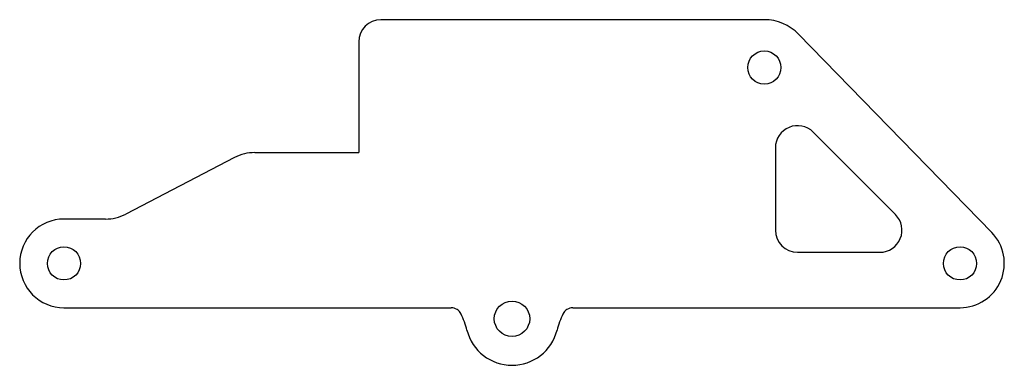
# Model space of a CAD drawing. Header units: millimetres. Extents: x -44.5 to 44.5, y -18.2 to 13.
import ezdxf

# ---------------------------------------------------------------- set-up
doc = ezdxf.new("R2010")
doc.units = ezdxf.units.MM

msp = doc.modelspace()

# ---------------------------------------------------------------- linework, layer by layer
at = {"color": 7, "linetype": 'Continuous', "lineweight": 25}
for p, q in [((22.792, 13), (-11.85, 13)), ((25.888, 11.694), (43.335, -6.208)), ((-13.85, 11), (-13.85, 1)), ((34.641, -4.586), (27.206, 2.849)), ((-23.228, 1), (-13.85, 1)), ((23.792, 1.435), (23.792, -6)), ((-25.072, 0.55), (-34.886, -4.55)), ((-36.731, -5), (-40.47, -5)), ((25.792, -8), (33.227, -8)), ((-40.47, -13), (-5.502, -13)), ((5.502, -13), (40.47, -13))]:
    msp.add_line(p, q, dxfattribs=at)
for centre, radius in [((22.792, 8.678), 1.5), ((-40.47, -9), 1.5), ((40.47, -9), 1.5), ((0, -14), 1.6)]:
    msp.add_circle(centre, radius, dxfattribs=at)
for centre, radius, start, end in [((-11.85, 11), 2, 90, 180), ((22.792, 8.678), 4.322, 44.26125, 90), ((25.792, 1.435), 2, 45, 180), ((-23.228, -3), 4, 90, 117.45395), ((-40.47, -9), 4, 90, 270), ((-36.731, -1), 4, 270, 297.45395), ((33.227, -6), 2, 270, 45), ((25.792, -6), 2, 180, 270), ((40.47, -9), 4, 270, 44.26125), ((-5.502, -14), 1, 25.37693, 90), ((5.502, -14), 1, 90, 154.62307), ((-11.827, -17), 8, 14.23362, 25.37693), ((11.827, -17), 8, 154.62307, 165.76638), ((0, -14), 4.201, 194.23362, 345.76638)]:
    msp.add_arc(centre, radius, start, end, dxfattribs=at)

doc.saveas('drawing.dxf')
